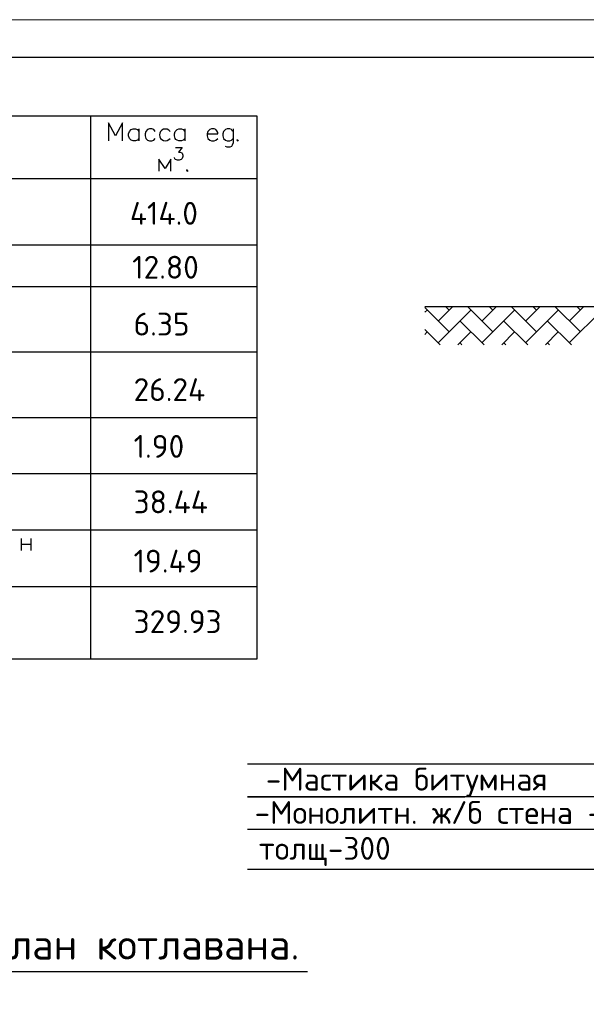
# Model space of a CAD drawing. Header units: millimetres. Extents: x -2765404 to 11272, y -239948 to 1313256.
# Tile 75 of 85: x -110000 to -102554, y -36973 to -24040. Entities that reach past the tile are written whole.
import ezdxf

# ---------------------------------------------------------------- set-up
doc = ezdxf.new("R2010")
doc.units = ezdxf.units.MM
for name, color, linetype in [('PDF _0', 7, 'Continuous'), ('PDF _SHTAMP', 7, 'Continuous'), ('PDF _размер', 7, 'Continuous'), ('PDF _Текст', 7, 'Continuous'), ('PDF _ЭМ', 7, 'Continuous')]:
    doc.layers.add(name, color=color, linetype=linetype)
doc.styles.add('PDF ISOCPEUR', font='isocpeur.ttf')

msp = doc.modelspace()

# ---------------------------------------------------------------- linework, layer by layer
at = {"layer": 'PDF _0', "lineweight": 25}
for p, q in [((-119071.7, -25302.1), (-106885.2, -25302.1)), ((-106885.2, -25302.1), (-106885.2, -32438.1)), ((-106885.2, -32438.1), (-119071.7, -32438.1))]:
    msp.add_line(p, q, dxfattribs=at)
for points in [[(-109070.1, -25302.1), (-109070.1, -32438.1)], [(-108649.4, -25631.9), (-108649.4, -25392.9), (-108740.2, -25565), (-108831.1, -25392.9), (-108831.1, -25631.9)], [(-108434.3, -25598.5), (-108453.4, -25622.4), (-108477.3, -25631.9), (-108510.7, -25631.9), (-108534.7, -25622.4), (-108544.2, -25612.8), (-108558.6, -25598.5), (-108568.1, -25565), (-108568.1, -25541.1), (-108558.6, -25507.6), (-108534.7, -25483.7), (-108510.7, -25474.2), (-108477.3, -25474.2), (-108453.4, -25483.7), (-108434.3, -25507.6)], [(-108434.3, -25474.2), (-108434.3, -25631.9)], [(-108219.1, -25507.6), (-108238.2, -25483.7), (-108262.1, -25474.2), (-108295.6, -25474.2), (-108319.5, -25483.7), (-108343.4, -25507.6), (-108353, -25541.1), (-108353, -25565), (-108343.4, -25598.5), (-108319.5, -25622.4), (-108295.6, -25631.9), (-108262.1, -25631.9), (-108238.2, -25622.4), (-108219.1, -25598.5)], [(-107831.9, -25598.5), (-107851, -25622.4), (-107874.9, -25631.9), (-107908.4, -25631.9), (-107932.3, -25622.4), (-107946.6, -25612.8), (-107956.2, -25598.5), (-107965.7, -25565), (-107965.7, -25541.1), (-107956.2, -25507.6), (-107932.3, -25483.7), (-107908.4, -25474.2), (-107874.9, -25474.2), (-107851, -25483.7), (-107831.9, -25507.6)], [(-107831.9, -25474.2), (-107831.9, -25631.9)], [(-107535.4, -25541.1), (-107396.8, -25541.1), (-107396.8, -25522), (-107411.1, -25498.1), (-107420.7, -25483.7), (-107444.6, -25474.2), (-107478.1, -25474.2), (-107502, -25483.7), (-107525.9, -25507.6), (-107535.4, -25541.1), (-107535.4, -25565), (-107525.9, -25598.5), (-107502, -25622.4), (-107478.1, -25631.9), (-107444.6, -25631.9), (-107420.7, -25622.4), (-107396.8, -25598.5)], [(-107196, -25507.6), (-107205.6, -25498.1), (-107215.1, -25483.7), (-107239, -25474.2), (-107272.5, -25474.2), (-107296.4, -25483.7), (-107320.3, -25507.6), (-107329.9, -25541.1), (-107329.9, -25565), (-107320.3, -25598.5), (-107296.4, -25622.4), (-107272.5, -25631.9), (-107239, -25631.9), (-107215.1, -25622.4), (-107196, -25598.5)], [(-107196, -25474.2), (-107196, -25655.8), (-107205.6, -25689.3), (-107215.1, -25703.7), (-107239, -25713.2), (-107272.5, -25713.2), (-107296.4, -25703.7)], [(-107951.4, -25718), (-107865.3, -25718), (-107913.1, -25780.1), (-107889.2, -25780.1), (-107870.1, -25789.7), (-107865.3, -25794.5), (-107855.8, -25818.4), (-107855.8, -25837.5), (-107865.3, -25861.4), (-107879.7, -25875.8), (-107903.6, -25885.3), (-107927.5, -25885.3), (-107951.4, -25875.8), (-107960.9, -25866.2), (-107965.7, -25851.9)], [(-107138.6, -25612.8), (-107148.2, -25622.4), (-107138.6, -25631.9), (-107124.3, -25622.4)], [(-108013.5, -26028.8), (-108013.5, -25871), (-108090, -25995.3), (-108171.3, -25871), (-108171.3, -26028.8)], [(-119071.7, -26124.4), (-106885.2, -26124.4)], [(-107798.4, -26009.6), (-107808, -26019.2), (-107798.4, -26028.8), (-107784.1, -26019.2)], [(-119071.7, -26999.3), (-106885.2, -26999.3)], [(-119071.7, -27544.3), (-106885.2, -27544.3)], [(-119071.7, -27544.3), (-106885.2, -27544.3)], [(-119071.7, -28404.9), (-106885.2, -28404.9)], [(-119071.7, -29265.4), (-106885.2, -29265.4)], [(-119071.7, -30001.7), (-106885.2, -30001.7)], [(-119071.7, -30742.7), (-106885.2, -30742.7)], [(-109978.5, -30852.7), (-109978.5, -31010.4)], [(-109854.2, -30852.7), (-109854.2, -31010.4)], [(-109978.5, -30929.2), (-109854.2, -30929.2)], [(-119071.7, -31483.7), (-106885.2, -31483.7)], [(-93929.1, -34677.4), (-107004.8, -34677.4)], [(-110494.8, -36541.9), (-106335.4, -36541.9), (-106215.9, -36541.9)]]:
    msp.add_lwpolyline(points, dxfattribs=at)
msp.add_arc((-108085.5, -25553.1), 77.2, 36.04987, 323.95013, dxfattribs=at)
at = {"layer": 'PDF _SHTAMP', "lineweight": 25}
for points in [[(-107004.8, -33816.8), (-101554.6, -33816.8)], [(-101554.6, -34247.1), (-107004.8, -34247.1), (-104150.6, -34247.1)], [(-107004.8, -35198.5), (-101554.6, -35198.5)]]:
    msp.add_lwpolyline(points, dxfattribs=at)
at = {"layer": 'PDF _размер', "lineweight": 30}
msp.add_lwpolyline([(-80590.4, -27812), (-83258.2, -27812), (-86255.8, -40562.6), (-86255.8, -41480.5), (-88259, -41480.5), (-88259, -40610.4), (-98155.4, -40610.4), (-101291.6, -27812), (-104676.5, -27812)], dxfattribs=at)
at = {"layer": 'PDF _размер', "lineweight": 18}
for points in [[(-104356.2, -28141.9), (-104676.5, -27821.6)], [(-104676.5, -27883.7), (-104643, -27855)], [(-104499.6, -27998.5), (-104313.1, -27812)], [(-104499.6, -28285.3), (-104069.3, -27855)], [(-104356.2, -27855), (-104399.2, -27812)], [(-103782.5, -28141.9), (-104112.3, -27812)], [(-103925.9, -27998.5), (-103739.4, -27812)], [(-103925.9, -28285.3), (-103495.6, -27855)], [(-103782.5, -27855), (-103825.5, -27812)], [(-103208.8, -28141.9), (-103538.6, -27812)], [(-103352.2, -27998.5), (-103165.7, -27812)], [(-103352.2, -28285.3), (-102921.9, -27855)], [(-103208.8, -27855), (-103251.8, -27812)], [(-102630.3, -28141.9), (-102964.9, -27812)], [(-102778.5, -27998.5), (-102592, -27812)], [(-102778.5, -28285.3), (-102343.4, -27855)], [(-102630.3, -27855), (-102673.3, -27812)], [(-103897.2, -28309.2), (-104212.7, -27998.5)], [(-103323.5, -28309.2), (-103639, -27998.5)], [(-102749.8, -28309.2), (-103065.3, -27998.5)], [(-104475.7, -28309.2), (-104676.5, -28108.4)], [(-104676.5, -28175.4), (-104643, -28141.9)], [(-104241.4, -28309.2), (-104069.3, -28141.9)], [(-103662.9, -28309.2), (-103495.6, -28141.9)], [(-103089.2, -28309.2), (-102921.9, -28141.9)], [(-104188.8, -28309.2), (-104212.7, -28285.3)], [(-103610.3, -28309.2), (-103639, -28285.3)], [(-103036.6, -28309.2), (-103065.3, -28285.3)]]:
    msp.add_lwpolyline(points, dxfattribs=at)
at = {"layer": 'PDF _ЭМ', "lineweight": 20}
msp.add_lwpolyline([(-121538.6, -53733.9), (-121538.6, -24039.9), (-79543.4, -24039.9), (-79543.4, -53733.9), (-121538.6, -53733.9), (-121538.6, -24039.9)], dxfattribs=at)
at = {"layer": 'PDF _ЭМ', "lineweight": 30}
msp.add_lwpolyline([(-119540.2, -44736.3), (-120740.2, -44736.3), (-120740.2, -53236.7), (-119540.2, -53236.7), (-80040.6, -53236.7), (-80040.6, -24537.1), (-119540.2, -24537.1), (-119540.2, -53236.7)], dxfattribs=at)

# ---------------------------------------------------------------- texts
at = {"layer": 'PDF _Текст', "attachment_point": 7, "style": 'PDF ISOCPEUR'}
for s, insert, char_height in [('414.0', (-108552.4, -26733.2), 299.99), ('12.80', (-108521.6, -27441.7), 299.99), ('6.35', (-108503, -28188.6), 299.99), ('26.24', (-108503, -29049.2), 299.99), ('1.90', (-108503, -29794.8), 299.99), ('38.44', (-108503, -30523.8), 299.99), ('19.49', (-108503, -31301.6), 299.99), ('329.93', (-108503, -32096.9), 299.99), ('-Мастика битумная', (-106765.9, -34247.7), 299.986), ('-Монолитн. ж/б стена -В30', (-106913.2, -34603.9), 299.986), ('толщ-300', (-106857.6, -35156.8), 299.99), ('План котлавана.', (-110494.8, -36385.9), 399.981)]:
    msp.add_mtext(s, dxfattribs=dict(at, insert=insert, char_height=char_height))

doc.saveas('drawing.dxf')
